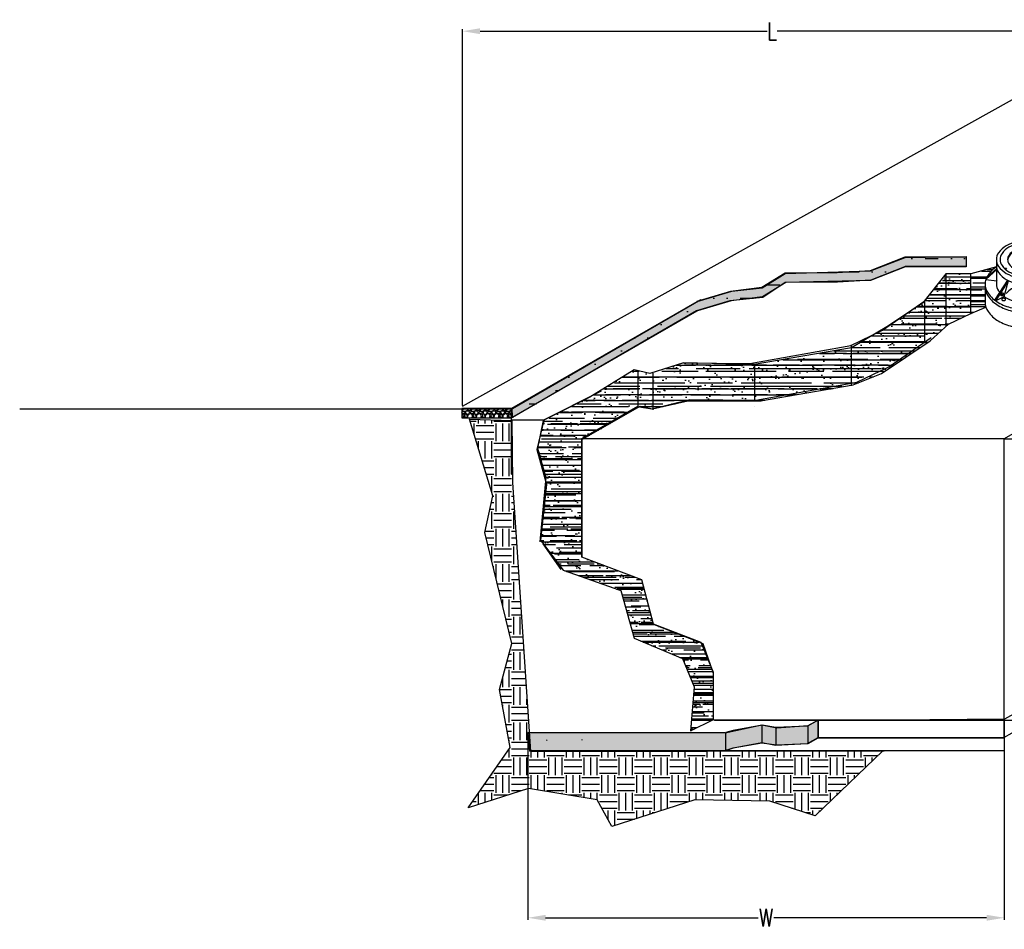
# Model space of a CAD drawing. Header units: inches. Extents: x 2 to 219, y 52 to 142.
# Tile 1 of 3: x 2 to 86, y 52 to 130. Entities that reach past the tile are written whole.
import ezdxf

# ---------------------------------------------------------------- set-up
doc = ezdxf.new("R2010")
doc.units = ezdxf.units.IN
doc.header["$MEASUREMENT"] = 0
doc.linetypes.add('DASH1', pattern=[0.125, 0.03125, -0.03125, 0.03125, -0.03125])
for name, color, linetype in [('Dimension', 7, 'Continuous'), ('Dirt', 1, 'Continuous'), ('Drawing Notes', 7, 'Continuous'), ('Gravel', 9, 'Continuous'), ('Manhole', 30, 'Continuous'), ('Pavement', 29, 'Continuous')]:
    doc.layers.add(name, color=color, linetype=linetype)
doc.styles.get("Standard").update_dxf_attribs({"font": 'simplex.shx', "width": 0.8})
doc.dimstyles.get("Standard").update_dxf_attribs({"dimtxt": 0.5, "dimasz": 1.5, "dimexe": 0.18, "dimexo": 0.0625, "dimgap": 0.09, "dimtad": 0, "dimtih": 1, "dimtoh": 1, "dimdec": 1, "dimzin": 0, "dimdsep": 46, "dimtxsty": 'Standard', "dimcen": 0.09, "dimclrd": 256, "dimclre": 256, "dimadec": 0, "dimazin": 0, "dimtfac": 1, "dimtdec": 1, "dimtofl": 0, "dimtmove": 0, "dimatfit": 3, "dimfxl": 1, "dimtolj": 1, "dimtzin": 0, "dimlwd": -1, "dimarcsym": 0})
pattern_1 = [(0, (50.233, 70.0435), (2.25, 1.125), [1.125, -1.125, 0, -1.125, 0, -1.125])]
pattern_2 = [(37.5, (50.233, 70.0435), (-0.189, 5.78047), [0, -4.56, 0, -5.1, 0, -4.875]), (7.5, (50.233, 70.0435), (5.3093, 8.4664), [0, -2.46, 0, -4.11, 0, -1.575]), (327.5, (46.543, 70.0435), (9.34243, 0.017), [0, -1.5, 0, -5.4, 0, -7.05]), (317.5, (46.543, 70.0435), (9.0184, 2.633), [0, -0.75, 0, -3.54, 0, -4.05])]
pattern_3 = [(37.5, (50.233, 70.0435), (-0.047245, 1.445118), [0, -1.14, 0, -1.275, 0, -1.21875]), (7.5, (50.233, 70.0435), (1.32733, 2.11661), [0, -0.615, 0, -1.0275, 0, -0.39375]), (327.5, (49.3105, 70.0435), (2.335606, 0.004244), [0, -0.375, 0, -1.35, 0, -1.7625]), (317.5, (49.3105, 70.0435), (2.254595, 0.65826), [0, -0.1875, 0, -0.885, 0, -1.0125])]

# ---------------------------------------------------------------- blocks, each defined once
blk = doc.blocks.new('A$C08E325E7')
for p, q in [((0.193, 0.828), (0.193, 0.809)), ((0.193, 0.809), (0.212, 0.82)), ((0.287, 0.754), (0.298, 0.768)), ((0.317, 0.751), (0.287, 0.754)), ((-0.409, 0.641), (-0.409, 0.583)), ((0.409, 0.641), (0.409, 0.583)), ((-0.402, 0.53), (-0.538, 0.407)), ((-0.404, 0.538), (-0.532, 0.423)), ((-0.403, 0.393), (-0.402, 0.53)), ((-0.317, 0.548), (-0.287, 0.544)), ((-0.287, 0.544), (-0.298, 0.53)), ((-0.193, 0.489), (-0.212, 0.478)), ((-0.193, 0.471), (-0.193, 0.489)), ((0.403, 0.393), (0.402, 0.53)), ((0.402, 0.53), (0.538, 0.407)), ((0.404, 0.538), (0.532, 0.423)), ((-0.538, 0.407), (-0.403, 0.393)), ((-0.276, 0.4), (-0.43, 0.159)), ((-0.264, 0.394), (-0.42, 0.151)), ((-0.315, 0.201), (-0.264, 0.394)), ((0.315, 0.201), (0.264, 0.394)), ((0.264, 0.394), (0.42, 0.151)), ((0.276, 0.4), (0.43, 0.159)), ((0.538, 0.407), (0.403, 0.393)), ((-0.009, 0.339), (-0.009, 0.037)), ((0.009, 0.339), (0.009, 0.037)), ((-0.42, 0.151), (-0.315, 0.201)), ((0.42, 0.151), (0.315, 0.201))]:
    blk.add_line(p, q)
for points in [[(0, 0.885, 0.058752), (-0.164, 0.866, 0.072341), (-0.289, 0.816, 0.106617), (-0.383, 0.732, 0.156851), (-0.409, 0.649, 0.156851), (-0.383, 0.567, 0.106617), (-0.289, 0.482, 0.072341), (-0.164, 0.432, 0.058752), (0, 0.413, 0.058752), (0.164, 0.432, 0.072341), (0.289, 0.482, 0.106617), (0.383, 0.567, 0.156851), (0.409, 0.649, 0.156851), (0.383, 0.732, 0.106617), (0.289, 0.816, 0.072341), (0.164, 0.866, 0.058752)], [(0, 0.859, 0.058752), (-0.146, 0.842, 0.072341), (-0.257, 0.798, 0.106617), (-0.34, 0.723, 0.156851), (-0.364, 0.649, 0.156851), (-0.34, 0.576, 0.106617), (-0.257, 0.501, 0.072341), (-0.146, 0.456, 0.058752), (0, 0.439, 0.058752), (0.146, 0.456, 0.072341), (0.257, 0.501, 0.106617), (0.34, 0.576, 0.156851), (0.364, 0.649, 0.156851), (0.34, 0.723, 0.106617), (0.257, 0.798, 0.072341), (0.146, 0.842, 0.058752)], [(0, 0.807, 0.058752), (-0.11, 0.794, 0.072341), (-0.193, 0.761, 0.106617), (-0.255, 0.704, 0.156851), (-0.273, 0.649, 0.156851), (-0.255, 0.594, 0.106617), (-0.193, 0.538, 0.072341), (-0.11, 0.505, 0.058752), (0, 0.492, 0.058752), (0.11, 0.505, 0.072341), (0.193, 0.538, 0.106617), (0.255, 0.594, 0.156851), (0.273, 0.649, 0.156851), (0.255, 0.704, 0.106617), (0.193, 0.761, 0.072341), (0.11, 0.794, 0.058752)], [(0, 0.687, 0.058752), (-0.037, 0.683, 0.072341), (-0.064, 0.672, 0.106617), (-0.085, 0.653, 0.156851), (-0.091, 0.634, 0.156851), (-0.085, 0.616, 0.106617), (-0.064, 0.597, 0.072341), (-0.037, 0.586, 0.058752), (0, 0.582, 0.058752), (0.037, 0.586, 0.072341), (0.064, 0.597, 0.106617), (0.085, 0.616, 0.156851), (0.091, 0.634, 0.156851), (0.085, 0.653, 0.106617), (0.064, 0.672, 0.072341), (0.037, 0.683, 0.058752)], [(-0.348, 0.21, -0.120963), (-0.352, 0.214, -0.105137), (-0.354, 0.221, -0.088484), (-0.354, 0.228, -0.079481), (-0.351, 0.235, -0.079481), (-0.346, 0.241, -0.088484), (-0.34, 0.244, -0.105137), (-0.334, 0.245, -0.120963), (-0.328, 0.243, -0.120963), (-0.324, 0.239, -0.105137), (-0.322, 0.233, -0.088484), (-0.322, 0.226, -0.079481), (-0.325, 0.219, -0.079481), (-0.33, 0.213, -0.088484), (-0.336, 0.209, -0.105137), (-0.343, 0.209, -0.120963)], [(0.348, 0.21, 0.120963), (0.352, 0.214, 0.105137), (0.354, 0.221, 0.088484), (0.354, 0.228, 0.079481), (0.351, 0.235, 0.079481), (0.346, 0.241, 0.088484), (0.34, 0.244, 0.105137), (0.334, 0.245, 0.120963), (0.328, 0.243, 0.120963), (0.324, 0.239, 0.105137), (0.322, 0.233, 0.088484), (0.322, 0.226, 0.079481), (0.325, 0.219, 0.079481), (0.33, 0.213, 0.088484), (0.336, 0.209, 0.105137), (0.343, 0.209, 0.120963)], [(-0.322, 0.18, 0.058752), (-0.331, 0.179, 0.072341), (-0.338, 0.176, 0.106617), (-0.343, 0.171, 0.156851), (-0.344, 0.167, 0.156851), (-0.343, 0.162, 0.106617), (-0.338, 0.157, 0.072341), (-0.331, 0.154, 0.058752), (-0.322, 0.153, 0.058752), (-0.312, 0.154, 0.072341), (-0.305, 0.157, 0.106617), (-0.3, 0.162, 0.156851), (-0.299, 0.167, 0.156851), (-0.3, 0.171, 0.106617), (-0.305, 0.176, 0.072341), (-0.312, 0.179, 0.058752)], [(0.322, 0.18, 0.058752), (0.312, 0.179, 0.072341), (0.305, 0.176, 0.106617), (0.3, 0.171, 0.156851), (0.299, 0.167, 0.156851), (0.3, 0.162, 0.106617), (0.305, 0.157, 0.072341), (0.312, 0.154, 0.058752), (0.322, 0.153, 0.058752), (0.331, 0.154, 0.072341), (0.338, 0.157, 0.106617), (0.343, 0.162, 0.156851), (0.344, 0.167, 0.156851), (0.343, 0.171, 0.106617), (0.338, 0.176, 0.072341), (0.331, 0.179, 0.058752)]]:
    blk.add_lwpolyline(points, format="xyb", close=True)
for points in [[(0, 0.792, 0.058752), (-0.11, 0.779, 0.072341), (-0.193, 0.746, 0.106617), (-0.255, 0.69, 0.137015), (-0.273, 0.642, 0.156851)], [(0.273, 0.642, 0.137015), (0.255, 0.69, 0.106617), (0.193, 0.746, 0.072341), (0.11, 0.779, 0.058752), (0, 0.792, 0.058752)], [(-0.409, 0.561, 0.08966), (-0.51, 0.462, 0.156851), (-0.546, 0.352, 0.156851), (-0.51, 0.242, 0.106617), (-0.386, 0.129, 0.072341), (-0.219, 0.063, 0.058752), (0, 0.037, 0.058752), (0.219, 0.063, 0.072341), (0.386, 0.129, 0.106617), (0.51, 0.242, 0.156851), (0.546, 0.352, 0.156851), (0.51, 0.462, 0.08966), (0.409, 0.561, 0.072341)], [(-0.409, 0.583, 0.01459), (-0.409, 0.575, 0.156851), (-0.383, 0.492, 0.106617), (-0.289, 0.408, 0.072341), (-0.164, 0.358, 0.058752), (0, 0.339, 0.058752), (0.164, 0.358, 0.072341), (0.289, 0.408, 0.106617), (0.383, 0.492, 0.156851), (0.409, 0.575, 0.014036), (0.409, 0.583, 0.106617)], [(-0.403, 0.393, 0.073728), (-0.409, 0.352, 0.156851), (-0.383, 0.27, 0.017756), (-0.37, 0.253, 0.072341)], [(0.37, 0.253, 0.017756), (0.383, 0.27, 0.156851), (0.409, 0.352, 0.073728), (0.403, 0.393, 0.031203)], [(-0.545, 0.334, 0.024626), (-0.546, 0.315, 0.156851), (-0.51, 0.205, 0.106617), (-0.386, 0.092, 0.072341), (-0.219, 0.026, 0.058752), (0, 0, 0.058752), (0.219, 0.026, 0.072341), (0.386, 0.092, 0.106617), (0.51, 0.205, 0.156851), (0.546, 0.315, 0.024626), (0.545, 0.334, 0.106617)], [(-0.327, 0.243, -0.030456), (-0.327, 0.241, -0.088484), (-0.327, 0.234, -0.079481), (-0.33, 0.227, -0.079481), (-0.335, 0.221, -0.088484), (-0.341, 0.218, -0.105137), (-0.348, 0.217, -0.120963), (-0.353, 0.218, -0.120963)], [(0.327, 0.243, 0.030456), (0.327, 0.241, 0.088484), (0.327, 0.234, 0.079481), (0.33, 0.227, 0.079481), (0.335, 0.221, 0.088484), (0.341, 0.218, 0.105137), (0.348, 0.217, 0.120963), (0.353, 0.218, 0.120963)], [(-0.352, 0.233, 0.016849), (-0.337, 0.219, 0.072341)], [(-0.315, 0.201, 0.025322), (-0.289, 0.185, 0.072341), (-0.164, 0.135, 0.055462), (-0.009, 0.116, 0.058752)], [(0.009, 0.116, 0.055462), (0.164, 0.135, 0.072341), (0.289, 0.185, 0.025322), (0.315, 0.201, 0.156851)], [(0.352, 0.233, -0.016849), (0.337, 0.219, -0.072341)]]:
    blk.add_lwpolyline(points, format="xyb")
at = {"layer": 'Drawing Notes', "linetype": 'DASH1'}
blk.add_line((0.322, 0.167), (0.322, 0.389), dxfattribs=at)
at = {"layer": 'Drawing Notes'}
for points in [[(-0.353, 0.218, -0.018589), (-0.354, 0.219, -0.105137)], [(0.353, 0.218, 0.018589), (0.354, 0.219, 0.105137)]]:
    blk.add_lwpolyline(points, format="xyb", dxfattribs=at)
blk = doc.blocks.new('A$C414D4441')
for p, q in [((-0.546, 0.503), (-0.546, 0.313)), ((0.546, 0.505), (0.546, 0.311))]:
    blk.add_line(p, q)
for points in [[(0, 0.536, 0.058752), (-0.128, 0.521, 0.072341), (-0.225, 0.482, 0.092888), (-0.29, 0.426, 0.156851)], [(0.29, 0.426, 0.092888), (0.225, 0.482, 0.072341), (0.128, 0.521, 0.058752), (0, 0.536, 0.058752)], [(-0.546, 0.317, 0.003081), (-0.546, 0.315, 0.156851), (-0.51, 0.205, 0.106617), (-0.386, 0.092, 0.072341), (-0.219, 0.026, 0.058752), (0, 0, 0.058752), (0.219, 0.026, 0.072341), (0.386, 0.092, 0.106617), (0.51, 0.205, 0.156851), (0.546, 0.315, 0.005393), (0.546, 0.319, 0.106617)]]:
    blk.add_lwpolyline(points, format="xyb")
blk.add_blockref('A$C08E325E7', (0, 0.186))
blk = doc.blocks.new('*D6')
at = {"layer": 'Defpoints', "color": 0, "transparency": 16777216}
for p in [(86.233, 70.043), (45.64, 69.011), (86.233, 53.198)]:
    blk.add_point(p, dxfattribs=at)
at = {"layer": 'Dimension', "lineweight": -2, "transparency": 16777216}
for p, q in [((86.233, 69.981), (86.233, 53.018)), ((45.64, 68.949), (45.64, 53.018))]:
    blk.add_line(p, q, dxfattribs=at)
at = {"layer": 'Dimension', "transparency": 16777216}
for p, q in [((47.14, 53.198), (65.275, 53.198)), ((84.733, 53.198), (66.598, 53.198))]:
    blk.add_line(p, q, dxfattribs=at)
for points in [[(47.14, 53.448), (47.14, 52.948), (45.64, 53.198)], [(84.733, 53.448), (84.733, 52.948), (86.233, 53.198)]]:
    blk.add_solid(points, dxfattribs=at)
at = {"layer": 'Dimension', "color": 0, "transparency": 16777216, "insert": (65.936, 53.198), "char_height": 1.5, "attachment_point": 5}
blk.add_mtext('\\A1;W', dxfattribs=at)
blk = doc.blocks.new('*D7')
at = {"layer": 'Defpoints', "color": 0, "transparency": 16777216}
for p in [(86.233, 94.043), (86.214, 70.043), (97.334, 70.043)]:
    blk.add_point(p, dxfattribs=at)
at = {"layer": 'Dimension', "lineweight": -2, "transparency": 16777216}
for p, q in [((86.296, 94.043), (97.514, 94.043)), ((86.277, 70.043), (97.514, 70.043))]:
    blk.add_line(p, q, dxfattribs=at)
at = {"layer": 'Dimension', "transparency": 16777216}
for p, q in [((97.334, 92.543), (97.334, 82.883)), ((97.334, 71.543), (97.334, 81.203))]:
    blk.add_line(p, q, dxfattribs=at)
for points in [[(97.084, 92.543), (97.584, 92.543), (97.334, 94.043)], [(97.084, 71.543), (97.584, 71.543), (97.334, 70.043)]]:
    blk.add_solid(points, dxfattribs=at)
at = {"layer": 'Dimension', "color": 0, "transparency": 16777216, "insert": (97.334, 82.043), "char_height": 1.5, "attachment_point": 5}
blk.add_mtext('\\A1;H', dxfattribs=at)
blk = doc.blocks.new('*D9')
at = {"layer": 'Defpoints', "color": 0, "transparency": 16777216}
for p in [(40.059, 128.812), (92.841, 126.302), (40.059, 96.829)]:
    blk.add_point(p, dxfattribs=at)
at = {"layer": 'Dimension', "lineweight": -2, "transparency": 16777216}
for p, q in [((40.059, 96.891), (40.059, 128.992)), ((92.841, 126.365), (92.841, 128.992))]:
    blk.add_line(p, q, dxfattribs=at)
at = {"layer": 'Dimension', "transparency": 16777216}
for p, q in [((41.559, 128.812), (66.017, 128.812)), ((91.341, 128.812), (66.883, 128.812))]:
    blk.add_line(p, q, dxfattribs=at)
for points in [[(41.559, 129.062), (41.559, 128.562), (40.059, 128.812)], [(91.341, 129.062), (91.341, 128.562), (92.841, 128.812)]]:
    blk.add_solid(points, dxfattribs=at)
at = {"layer": 'Dimension', "color": 0, "transparency": 16777216, "insert": (66.45, 128.812), "char_height": 1.5, "attachment_point": 5}
blk.add_mtext('\\A1;L', dxfattribs=at)

msp = doc.modelspace()

# ---------------------------------------------------------------- hatches: boundary and pattern name
at = {"layer": 'Dirt'}
h = msp.add_hatch(dxfattribs=at)
h.set_pattern_fill('MUDST', scale=4.5)
h.set_pattern_definition(pattern_1)
edge = h.paths.add_edge_path()
edge.add_line((44.253, 96.667), (60.058, 105.747))
edge.add_line((60.058, 105.747), (63.011, 106.655))
edge.add_line((63.011, 106.655), (65.608, 106.914))
edge.add_line((65.608, 106.914), (67.555, 108.146))
edge.add_line((67.555, 108.146), (74.824, 108.373))
edge.add_line((74.824, 108.373), (77.778, 109.508))
edge.add_line((77.778, 109.508), (83.003, 109.606))
edge.add_line((83.003, 109.606), (83.003, 108.73))
edge.add_line((83.003, 108.73), (77.745, 108.698))
edge.add_line((77.745, 108.698), (74.824, 107.563))
edge.add_line((74.824, 107.563), (67.555, 107.368))
edge.add_line((67.555, 107.368), (65.673, 106.103))
edge.add_line((65.673, 106.103), (62.849, 105.811))
edge.add_line((62.849, 105.811), (59.993, 104.968))
edge.add_line((59.993, 104.968), (44.318, 95.856))
edge.add_line((44.318, 95.856), (44.286, 96.699))
h = msp.add_hatch(dxfattribs=at)
h.set_pattern_fill('MUDST', scale=4.5)
h.set_pattern_definition(pattern_1)
edge = h.paths.add_edge_path()
edge.add_line((44.253, 96.667), (60.058, 105.747))
edge.add_line((60.058, 105.747), (63.011, 106.655))
edge.add_line((63.011, 106.655), (65.608, 106.914))
edge.add_line((65.608, 106.914), (67.555, 108.146))
edge.add_line((67.555, 108.146), (74.824, 108.373))
edge.add_line((74.824, 108.373), (77.778, 109.508))
edge.add_line((77.778, 109.508), (83.003, 109.606))
edge.add_line((83.003, 109.606), (83.003, 108.73))
edge.add_line((83.003, 108.73), (77.745, 108.698))
edge.add_line((77.745, 108.698), (74.824, 107.563))
edge.add_line((74.824, 107.563), (67.555, 107.368))
edge.add_line((67.555, 107.368), (65.673, 106.103))
edge.add_line((65.673, 106.103), (62.849, 105.811))
edge.add_line((62.849, 105.811), (59.993, 104.968))
edge.add_line((59.993, 104.968), (44.318, 95.856))
edge.add_line((44.318, 95.856), (44.286, 96.699))
h = msp.add_hatch(dxfattribs=at)
h.set_pattern_fill('BOX', scale=0.75)
h.set_pattern_definition([(90, (50.233, 70.0435), (-0.75, 5e-17), []), (90, (50.4205, 70.0435), (-0.75, 5e-17), []), (0, (50.233, 70.0435), (0, 0.75), [-0.1875, 0.1875]), (0, (50.233, 70.231), (0, 0.75), [-0.1875, 0.1875]), (0, (50.233, 70.4185), (0, 0.75), [0.1875, -0.1875]), (0, (50.233, 70.606), (0, 0.75), [0.1875, -0.1875]), (90, (50.608, 70.0435), (-0.75, 5e-17), [0.1875, -0.1875]), (90, (50.7955, 70.0435), (-0.75, 5e-17), [0.1875, -0.1875])])
edge = h.paths.add_edge_path()
edge.add_line((44.253, 96.667), (60.058, 105.747))
edge.add_line((60.058, 105.747), (63.011, 106.655))
edge.add_line((63.011, 106.655), (65.608, 106.914))
edge.add_line((65.608, 106.914), (67.555, 108.146))
edge.add_line((67.555, 108.146), (74.824, 108.373))
edge.add_line((74.824, 108.373), (77.778, 109.508))
edge.add_line((77.778, 109.508), (83.003, 109.606))
edge.add_line((83.003, 109.606), (83.003, 108.73))
edge.add_line((83.003, 108.73), (77.745, 108.698))
edge.add_line((77.745, 108.698), (74.824, 107.563))
edge.add_line((74.824, 107.563), (67.555, 107.368))
edge.add_line((67.555, 107.368), (65.673, 106.103))
edge.add_line((65.673, 106.103), (62.849, 105.811))
edge.add_line((62.849, 105.811), (59.993, 104.968))
edge.add_line((59.993, 104.968), (44.318, 95.856))
edge.add_line((44.318, 95.856), (44.286, 96.699))
h = msp.add_hatch(dxfattribs=at)
h.set_pattern_fill('AR-RROOF', scale=0.75)
h.set_pattern_definition([(0, (-0.0735, 63.4981), (1.65, 0.75), [11.25, -1.5, 3.75, -0.75]), (0, (0.924, 63.8731), (-0.75, 0.9975), [2.25, -0.2475, 4.5, -0.5625]), (0, (0.3015, 64.1356), (3.9, 0.5025), [6, -1.05, 3, -0.75])])
h.paths.add_polyline_path([(83.375, 108.125), (83.375, 104.738), (84.666, 105.266, -0.07485), (84.602, 105.657), (84.602, 106.964, -0.02771), (84.608, 107.112, -0.182181), (84.851, 108.018, -0.08966), (85.568, 108.712)])
h = msp.add_hatch(dxfattribs=at)
h.set_pattern_fill('AR-SAND', scale=3)
h.set_pattern_definition(pattern_2)
h.paths.add_polyline_path([(83.375, 104.738), (83.375, 108.125), (81.266, 108.125), (79.308, 105.642), (76.37, 103.685), (73.207, 101.803), (64.922, 100.373), (58.896, 100.524), (56.034, 99.621), (54.679, 99.922), (50.913, 97.589), (46.996, 95.632), (46.394, 93.148), (47.222, 90.138), (46.695, 85.396), (48.653, 82.838), (53.549, 81.107), (54.679, 77.043), (58.821, 75.312), (59.8, 72.903), (59.499, 69.14), (61.457, 70.119), (61.457, 74.107), (60.403, 76.666), (56.336, 78.247), (55.357, 82.01), (50.235, 83.967), (50.235, 93.976), (55.206, 96.836), (56.26, 96.61), (59.273, 97.288), (65.449, 97.288), (73.357, 98.642), (75.768, 99.621), (79.91, 102.405), (81.492, 103.835)])
h = msp.add_hatch(dxfattribs=at)
h.set_pattern_fill('AR-SAND', scale=3)
h.set_pattern_definition(pattern_2)
h.paths.add_polyline_path([(83.375, 104.738), (83.375, 108.125), (81.266, 108.125), (79.308, 105.642), (76.37, 103.685), (73.207, 101.803), (64.922, 100.373), (58.896, 100.524), (56.034, 99.621), (54.679, 99.922), (50.913, 97.589), (46.996, 95.632), (46.394, 93.148), (47.222, 90.138), (46.695, 85.396), (48.653, 82.838), (53.549, 81.107), (54.679, 77.043), (58.821, 75.312), (59.8, 72.903), (59.499, 69.14), (61.457, 70.119), (61.457, 74.107), (60.403, 76.666), (56.336, 78.247), (55.357, 82.01), (50.235, 83.967), (50.235, 93.976), (55.206, 96.836), (56.26, 96.61), (59.273, 97.288), (65.449, 97.288), (73.357, 98.642), (75.768, 99.621), (79.91, 102.405), (81.492, 103.835)])
h = msp.add_hatch(dxfattribs=at)
h.set_pattern_fill('AR-SAND', scale=0.75)
h.set_pattern_definition(pattern_3)
h.paths.add_polyline_path([(83.375, 104.738), (83.375, 108.125), (81.266, 108.125), (79.308, 105.642), (76.37, 103.685), (73.207, 101.803), (64.922, 100.373), (58.896, 100.524), (56.034, 99.621), (54.679, 99.922), (50.913, 97.589), (46.996, 95.632), (46.394, 93.148), (47.222, 90.138), (46.695, 85.396), (48.653, 82.838), (53.549, 81.107), (54.679, 77.043), (58.821, 75.312), (59.8, 72.903), (59.499, 69.14), (61.457, 70.119), (61.457, 74.107), (60.403, 76.666), (56.336, 78.247), (55.357, 82.01), (50.235, 83.967), (50.235, 93.976), (55.206, 96.836), (56.26, 96.61), (59.273, 97.288), (65.449, 97.288), (73.357, 98.642), (75.768, 99.621), (79.91, 102.405), (81.492, 103.835)])
h = msp.add_hatch(dxfattribs=at)
h.set_pattern_fill('AR-SAND', scale=0.75)
h.set_pattern_definition(pattern_3)
h.paths.add_polyline_path([(83.375, 104.738), (83.375, 108.125), (81.266, 108.125), (79.308, 105.642), (76.37, 103.685), (73.207, 101.803), (64.922, 100.373), (58.896, 100.524), (56.034, 99.621), (54.679, 99.922), (50.913, 97.589), (46.996, 95.632), (46.394, 93.148), (47.222, 90.138), (46.695, 85.396), (48.653, 82.838), (53.549, 81.107), (54.679, 77.043), (58.821, 75.312), (59.8, 72.903), (59.499, 69.14), (61.457, 70.119), (61.457, 74.107), (60.403, 76.666), (56.336, 78.247), (55.357, 82.01), (50.235, 83.967), (50.235, 93.976), (55.206, 96.836), (56.26, 96.61), (59.273, 97.288), (65.449, 97.288), (73.357, 98.642), (75.768, 99.621), (79.91, 102.405), (81.492, 103.835)])
h = msp.add_hatch(dxfattribs=at)
h.set_pattern_fill('AR-RROOF', scale=0.75)
h.set_pattern_definition([(0, (50.233, 70.0435), (1.65, 0.75), [11.25, -1.5, 3.75, -0.75]), (0, (51.2305, 70.4185), (-0.75, 0.9975), [2.25, -0.2475, 4.5, -0.5625]), (0, (50.608, 70.68097), (3.9, 0.5025), [6, -1.05, 3, -0.75])])
h.paths.add_polyline_path([(83.375, 104.738), (83.375, 108.125), (81.266, 108.125), (79.308, 105.642), (76.37, 103.685), (73.207, 101.803), (64.922, 100.373), (58.896, 100.524), (56.034, 99.621), (54.679, 99.922), (50.913, 97.589), (46.996, 95.632), (46.394, 93.148), (47.222, 90.138), (46.695, 85.396), (48.653, 82.838), (53.549, 81.107), (54.679, 77.043), (58.821, 75.312), (59.8, 72.903), (59.499, 69.14), (61.457, 70.119), (61.457, 74.107), (60.403, 76.666), (56.336, 78.247), (55.357, 82.01), (50.235, 83.967), (50.235, 93.976), (55.206, 96.836), (56.26, 96.61), (59.273, 97.288), (65.449, 97.288), (73.357, 98.642), (75.768, 99.621), (79.91, 102.405), (81.492, 103.835)])
h = msp.add_hatch(dxfattribs=at)
h.set_pattern_fill('GRAVEL', scale=0.75)
h.set_pattern_definition([(228.01279, (50.773015, 70.79347), (-6, -6.75), [0.100902, -9.989316]), (184.96974, (50.705515, 70.718472), (9, 0.75), [0.173151, -17.141944]), (132.51045, (50.533015, 70.703472), (7.5, -8.25), [0.122091, -12.087024]), (267.27369, (50.240515, 70.515972), (0.75, 15), [0.157678, -15.610169]), (292.83365, (50.233015, 70.358472), (-3.75, 9), [0.154616, -15.30703]), (357.27369, (50.293015, 70.215972), (-15, 0.75), [0.157678, -15.610169]), (37.69424, (50.450515, 70.208472), (-9.75, -7.5), [0.208522, -20.643636]), (72.25533, (50.615515, 70.335972), (5.25, 16.5), [0.196866, -19.489741]), (121.42957, (50.675515, 70.523472), (-6, 9.75), [0.158213, -15.663055]), (175.23636, (50.593015, 70.65847), (8.25, -0.75), [0.180624, -8.850572]), (222.39744, (50.413015, 70.673472), (-9, -8.25), [0.233586, -23.125031]), (138.81407, (50.983015, 70.50847), (-5.25, 4.5), [0.079726, -7.892884]), (171.46923, (50.923015, 70.560972), (9.75, -1.5), [0.151678, -15.016134]), (225, (50.773, 70.58347), (-8e-17, -0.75), [0.106066, -0.954594]), (203.1986, (50.72052, 70.67347), (3.75, 1.5), [0.057119, -5.654711]), (291.8014, (50.66802, 70.65097), (-0.75, 2.25), [0.080777, -3.958096]), (30.96376, (50.69802, 70.57597), (2.25, 1.5), [0.131197, -4.242017]), (161.56505, (50.81052, 70.64347), (1.5, -0.75), [0.094868, -2.27684]), (16.38954, (50.233015, 70.650972), (7.5, 2.25), [0.1329, -13.157134]), (70.34618, (50.360515, 70.68847), (-3, -8.25), [0.111496, -11.038056]), (293.1986, (50.81052, 70.79347), (-1.5, 3.75), [0.114236, -5.597594]), (343.61046, (50.855515, 70.688472), (-7.5, 2.25), [0.1329, -13.157134]), (339.44395, (50.233015, 70.18597), (-3.75, 1.5), [0.12816, -6.279843]), (294.77514, (50.353015, 70.14097), (-3.75, 8.25), [0.107384, -10.630982]), (66.8014, (50.81802, 70.04347), (1.5, 3.75), [0.114236, -5.597594]), (17.35402, (50.863015, 70.148472), (-9.75, -3), [0.125723, -12.446568]), (69.44395, (50.450515, 70.04347), (-1.5, -3.75), [0.06408, -6.343923]), (101.30993, (50.77302, 70.04347), (-0.75, 3), [0.038242, -3.786022]), (165.96376, (50.76552, 70.08097), (2.25, -0.75), [0.154616, -2.937713]), (186.009, (50.615515, 70.118472), (7.5, 0.75), [0.143288, -14.185442]), (303.6901, (50.69802, 70.50847), (-0.75, 1.5), [0.108166, -2.595997]), (353.15723, (50.758015, 70.418472), (12.75, -1.5), [0.188845, -18.695672]), (60.9454, (50.945515, 70.39597), (-3, -5.25), [0.077217, -7.644506]), (90, (50.983, 70.4635), (-0.75, 0.75), [0.045, -0.705]), (120.25644, (50.600515, 70.14097), (3, -5.25), [0.104193, -10.31514]), (48.01279, (50.548015, 70.23097), (6, 6.75), [0.201804, -9.888414]), (0, (50.683, 70.381), (0.75, 0.75), [0.195, -0.555]), (325.30485, (50.878015, 70.380972), (7.5, -5.25), [0.118585, -11.739956]), (254.0546, (50.97552, 70.31347), (-0.75, -3), [0.109202, -5.350881]), (207.64598, (50.945515, 70.208472), (-14.25, -7.5), [0.177799, -17.602106]), (175.42608, (50.788015, 70.125972), (-9.75, 0.75), [0.188099, -18.621805])])
h.paths.add_polyline_path([(44.229, 96.644), (39.998, 96.644), (39.998, 95.851), (44.229, 95.851)])
h = msp.add_hatch(dxfattribs=at)
h.set_pattern_fill('EARTH', scale=6)
h.set_pattern_definition([(0, (50.233, 70.0435), (1.5, 1.5), [1.5, -1.5]), (0, (50.233, 70.606), (1.5, 1.5), [1.5, -1.5]), (0, (50.233, 71.1685), (1.5, 1.5), [1.5, -1.5]), (90, (50.4205, 71.356), (-1.5, 1.5), [1.5, -1.5]), (90, (50.983, 71.356), (-1.5, 1.5), [1.5, -1.5]), (90, (51.5455, 71.356), (-1.5, 1.5), [1.5, -1.5])])
edge = h.paths.add_edge_path()
edge.add_line((75.876, 67.424), (70.121, 61.901))
edge.add_line((70.121, 61.901), (66.246, 63.154))
edge.add_line((66.246, 63.154), (59.864, 63.267))
edge.add_line((59.864, 63.267), (52.798, 60.99))
edge.add_line((52.798, 60.99), (51.544, 63.267))
edge.add_line((51.544, 63.267), (45.675, 64.235))
edge.add_line((45.675, 64.235), (40.547, 62.584))
edge.add_line((40.547, 62.584), (44.137, 67.709))
edge.add_line((44.137, 67.709), (43.225, 72.662))
edge.add_line((43.225, 72.662), (44.251, 76.6))
edge.add_line((44.251, 76.6), (41.971, 86.052))
edge.add_line((41.971, 86.052), (42.655, 89.184))
edge.add_line((42.655, 89.184), (40.661, 95.732))
edge.add_line((40.661, 95.732), (44.251, 95.618))
edge.add_line((44.251, 95.618), (44.308, 90.323))
edge.add_line((44.308, 90.323), (45.846, 67.376))
edge.add_line((45.846, 67.376), (75.99, 67.433))
h = msp.add_hatch(dxfattribs=at)
h.set_pattern_fill('GRAVEL', scale=1.5)
h.set_pattern_definition([(228.0128, (51.31302, 71.54347), (-12, -13.5), [0.201804, -19.97863]), (184.96974, (51.178015, 71.39347), (18, 1.5), [0.3463, -34.283887]), (132.51045, (50.833015, 71.36347), (15, -16.5), [0.24418, -24.17405]), (267.2737, (50.248015, 70.98847), (1.5, 30), [0.315357, -31.220337]), (292.83365, (50.233015, 70.67347), (-7.5, 18), [0.309232, -30.61406]), (357.2737, (50.353015, 70.38847), (-30, 1.5), [0.315357, -31.220337]), (37.69424, (50.668015, 70.37347), (-19.5, -15), [0.417043, -41.287273]), (72.25533, (50.998015, 70.62847), (10.5, 33), [0.393732, -38.979482]), (121.42957, (51.118015, 71.00347), (-12, 19.5), [0.316425, -31.32611]), (175.23636, (50.95302, 71.27347), (16.5, -1.5), [0.36125, -17.701144]), (222.39744, (50.593015, 71.303472), (-18, -16.5), [0.467172, -46.250063]), (138.8141, (51.73302, 70.97347), (-10.5, 9), [0.15945, -15.78577]), (171.46923, (51.613015, 71.07847), (19.5, -3), [0.303356, -30.032267]), (225, (51.313, 71.1235), (-2e-16, -1.5), [0.21213, -1.90919]), (203.1986, (51.20802, 71.30347), (7.5, 3), [0.11424, -11.30942]), (291.8014, (51.10302, 71.25847), (-1.5, 4.5), [0.161554, -7.91619]), (30.9638, (51.16302, 71.10847), (4.5, 3), [0.26239, -8.484034]), (161.565, (51.388, 71.24347), (3, -1.5), [0.18974, -4.55368]), (16.38954, (50.233015, 71.25847), (15, 4.5), [0.2658, -26.31427]), (70.3462, (50.48802, 71.33347), (-6, -16.5), [0.22299, -22.07611]), (293.1986, (51.38802, 71.54347), (-3, 7.5), [0.22847, -11.19519]), (343.61046, (51.478015, 71.33347), (-15, 4.5), [0.2658, -26.31427]), (339.444, (50.23302, 70.32847), (-7.5, 3), [0.25632, -12.559686]), (294.77514, (50.47302, 70.23847), (-7.5, 16.5), [0.214767, -21.261965]), (66.8014, (51.40302, 70.04347), (3, 7.5), [0.22847, -11.19519]), (17.354, (51.493015, 70.25347), (-19.5, -6), [0.251447, -24.893135]), (69.444, (50.66802, 70.04347), (-3, -7.5), [0.12816, -12.687846]), (101.31, (51.31302, 70.04347), (-1.5, 6), [0.076485, -7.572044]), (165.9638, (51.298, 70.11847), (4.5, -1.5), [0.30923, -5.87543]), (186.009, (50.998015, 70.19347), (15, 1.5), [0.286575, -28.370885]), (303.69, (51.163, 70.97347), (-1.5, 3), [0.21633, -5.19199]), (353.15723, (51.283015, 70.79347), (25.5, -3), [0.37769, -37.391344]), (60.9454, (51.65802, 70.74847), (-6, -10.5), [0.154434, -15.28901]), (90, (51.733, 70.8835), (-1.5, 1.5), [0.09, -1.41]), (120.25644, (50.96802, 70.23847), (6, -10.5), [0.208386, -20.63028]), (48.0128, (50.86302, 70.41847), (12, 13.5), [0.40361, -19.77683]), (0, (51.133, 70.7185), (1.5, 1.5), [0.39, -1.11]), (325.30485, (51.52302, 70.71847), (15, -10.5), [0.23717, -23.47991]), (254.0546, (51.71802, 70.58347), (-1.5, -6), [0.2184, -10.70176]), (207.64598, (51.658015, 70.37347), (-28.5, -15), [0.355598, -35.20421]), (175.42608, (51.343015, 70.20847), (-19.5, 1.5), [0.3762, -37.24361])])
edge = h.paths.add_edge_path()
edge.add_line((70.325, 70.022), (69.498, 69.563))
edge.add_line((69.498, 69.563), (66.849, 69.379))
edge.add_line((66.849, 69.379), (65.58, 69.636))
edge.add_line((65.58, 69.636), (62.453, 68.956))
edge.add_line((62.453, 68.956), (45.64, 69.011))
edge.add_line((45.64, 69.011), (45.769, 67.431))
edge.add_line((45.769, 67.431), (62.471, 67.449))
edge.add_line((62.471, 67.449), (63.133, 67.688))
edge.add_line((63.133, 67.688), (65.561, 68.129))
edge.add_line((65.561, 68.129), (66.812, 67.945))
edge.add_line((66.812, 67.945), (69.516, 68.055))
edge.add_line((69.516, 68.055), (70.362, 68.533))
edge.add_line((70.362, 68.533), (70.362, 69.967))

# ---------------------------------------------------------------- linework, layer by layer
at = {"color": 4}
msp.add_line((44.233, 95.829), (60.062, 104.968), dxfattribs=at)
at = {"layer": 'Dirt', "color": 7}
for p, q in [((40.059, 96.829), (92.841, 126.302)), ((77.766, 109.55), (74.809, 108.383)), ((83.001, 109.545), (77.789, 109.545)), ((74.809, 108.383), (71.981, 108.202)), ((77.818, 108.746), (74.86, 107.58)), ((83.01, 108.735), (77.789, 108.735)), ((67.57, 108.176), (65.572, 106.957)), ((71.981, 108.202), (67.57, 108.176)), ((74.86, 107.58), (72.032, 107.398)), ((81.267, 108.125), (81.267, 103.621)), ((62.9, 106.62), (60.046, 105.765)), ((65.572, 106.957), (62.9, 106.62)), ((67.622, 107.372), (65.624, 106.154)), ((72.032, 107.398), (67.622, 107.372)), ((44.326, 96.633), (60.375, 105.929)), ((62.952, 105.817), (60.098, 104.961)), ((65.624, 106.154), (62.952, 105.817)), ((75.863, 103.318), (79.478, 105.814)), ((79.449, 105.71), (79.449, 102.2)), ((73.152, 102.014), (75.863, 103.318)), ((76.394, 100.184), (80.009, 102.68)), ((64.54, 100.474), (73.152, 102.014)), ((73.187, 102.074), (73.187, 98.564)), ((58.905, 100.527), (64.54, 100.474)), ((64.959, 100.338), (64.959, 97.228)), ((73.683, 98.88), (76.394, 100.184)), ((55.007, 99.827), (55.007, 96.723)), ((56.282, 99.646), (56.282, 96.511)), ((65.071, 97.34), (73.683, 98.88)), ((51.891, 98.118), (46.894, 95.621)), ((59.44, 97.374), (56.197, 96.577)), ((59.436, 97.393), (65.071, 97.34)), ((56.197, 96.577), (54.974, 96.79)), ((64.959, 96.831), (64.959, 96.828)), ((47.017, 95.65), (44.247, 95.65)), ((46.93, 95.621), (46.457, 93.259)), ((46.457, 93.259), (47.167, 90.755)), ((47.167, 90.755), (46.647, 85.274)), ((48.468, 82.909), (46.924, 85.09)), ((56.392, 78.202), (60.534, 76.582)), ((60.534, 76.582), (61.435, 74.063)), ((70.374, 70.061), (69.467, 69.554)), ((70.37, 70.068), (70.37, 68.554)), ((62.439, 68.976), (45.622, 68.976)), ((62.473, 68.992), (62.473, 67.444)), ((63.141, 69.181), (62.501, 68.994)), ((65.597, 69.634), (63.141, 69.181)), ((65.573, 69.627), (65.573, 68.1)), ((66.771, 69.421), (65.597, 69.634)), ((69.467, 69.554), (66.771, 69.421)), ((66.777, 69.442), (66.777, 67.915)), ((69.499, 69.592), (69.499, 68.066)), ((65.576, 68.115), (63.12, 67.662)), ((66.75, 67.902), (65.576, 68.115)), ((69.446, 68.035), (66.75, 67.902)), ((70.353, 68.542), (69.446, 68.035)), ((86.276, 67.448), (45.74, 67.448)), ((63.12, 67.662), (62.48, 67.475))]:
    msp.add_line(p, q, dxfattribs=at)
at = {"layer": 'Dirt'}
msp.add_line((86.233, 70.043), (61.472, 70.043), dxfattribs=at)
at = {"layer": 'Dirt', "color": 7}
for points in [[(44.253, 96.667), (60.058, 105.747), (63.011, 106.655), (65.608, 106.914), (67.555, 108.146), (74.824, 108.373), (77.778, 109.508), (83.003, 109.606), (83.003, 108.73), (77.745, 108.698), (74.824, 107.563), (67.555, 107.368), (65.673, 106.103), (62.849, 105.811), (59.993, 104.968), (44.318, 95.856), (44.286, 96.699)], [(85.568, 108.712), (83.375, 108.125)], [(83.375, 104.738), (83.375, 108.125), (81.266, 108.125), (79.308, 105.642), (76.37, 103.685), (73.207, 101.803), (64.922, 100.373), (58.896, 100.524), (56.034, 99.621), (54.679, 99.922), (50.913, 97.589), (46.996, 95.632), (46.394, 93.148), (47.222, 90.138), (46.695, 85.396), (48.653, 82.838), (53.549, 81.107), (54.679, 77.043), (58.821, 75.312), (59.8, 72.903), (59.499, 69.14), (61.457, 70.119), (61.457, 74.107), (60.403, 76.666), (56.336, 78.247), (55.357, 82.01), (50.235, 83.967), (50.235, 93.976), (55.206, 96.836), (56.26, 96.61), (59.273, 97.288), (65.449, 97.288), (73.357, 98.642), (75.768, 99.621), (79.91, 102.405), (81.492, 103.835), (83.375, 104.738)], [(83.375, 104.738), (84.666, 105.266)], [(75.876, 67.424), (70.121, 61.901), (66.246, 63.154), (59.864, 63.267), (52.798, 60.99), (51.544, 63.267), (45.675, 64.235), (40.547, 62.584), (44.137, 67.709), (43.225, 72.662), (44.251, 76.6), (41.971, 86.052), (42.655, 89.184), (40.661, 95.732), (44.251, 95.618), (44.308, 90.323), (45.846, 67.376), (75.99, 67.433)], [(70.325, 70.022), (69.498, 69.563), (66.849, 69.379), (65.58, 69.636), (62.453, 68.956), (45.64, 69.011), (45.769, 67.431), (62.471, 67.449), (63.133, 67.688), (65.561, 68.129), (66.812, 67.945), (69.516, 68.055), (70.362, 68.533), (70.362, 69.967)], [(59.681, 68.991), (61.426, 68.991)]]:
    msp.add_lwpolyline(points, dxfattribs=at)
for points in [[(44.229, 96.644), (39.998, 96.644), (39.998, 95.851), (44.229, 95.851)], [(125.771, 90.889), (121.416, 88.419), (120.685, 88.355), (118.656, 87.425), (117.525, 86.561), (116.129, 86.494), (114.632, 85.863), (86.252, 70.135), (70.381, 69.993), (70.334, 68.576), (86.214, 68.576), (114.618, 84.491), (116.161, 85.105), (117.484, 85.105), (118.619, 85.908), (120.651, 86.947), (121.416, 87.118), (125.661, 89.341)]]:
    msp.add_lwpolyline(points, close=True, dxfattribs=at)
at = {"layer": 'Dirt'}
for points in [[(55.003, 96.797), (50.233, 94.043), (50.233, 83.991)], [(47.28, 68.367), (47.216, 68.33)]]:
    msp.add_lwpolyline(points, dxfattribs=at)
at = {"layer": 'Dirt', "color": 7}
msp.add_ellipse((88.445, 105.94), major_axis=(5.441, 0.271), ratio=0.455857, start_param=2.976745, end_param=2.982433, dxfattribs=at)
at = {"layer": 'Gravel', "color": 7}
for points in [[(70.354, 68.543), (86.233, 68.543), (86.233, 70.043), (61.505, 70.063)], [(50.233, 68.416), (50.233, 68.356)]]:
    msp.add_lwpolyline(points, dxfattribs=at)
at = {"layer": 'Manhole'}
for points in [[(122.606, 115.043), (86.233, 94.043)], [(50.233, 94.043), (54.936, 96.759)], [(61.538, 70.043), (86.233, 70.043), (86.233, 94.043), (50.233, 94.043), (50.233, 83.991)]]:
    msp.add_lwpolyline(points, dxfattribs=at)
at = {"layer": 'Pavement'}
msp.add_line((44.233, 96.579), (2.317, 96.579), dxfattribs=at)
at = {"layer": 'Pavement', "color": 7}
for points in [[(60.059, 104.966), (44.233, 95.829)], [(44.233, 95.329), (44.233, 96.579)]]:
    msp.add_lwpolyline(points, dxfattribs=at)
at = {"layer": 'Pavement'}
msp.add_lwpolyline([(44.233, 91.043), (44.233, 96.579)], dxfattribs=at)

# ---------------------------------------------------------------- block references
at = {"xscale": 7.043617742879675, "yscale": 7.043617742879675, "zscale": 7.043617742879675}
msp.add_blockref('A$C414D4441', (88.445, 103.455), dxfattribs=at)

# ---------------------------------------------------------------- dimensions: what is measured, and where the dimension line sits
at = {"layer": 'Dimension'}
for base, p1, p2, text, picture, middle in [((40.059, 128.812), (92.841, 126.302), (40.059, 96.829), 'L', '*D9', (66.45, 128.812)), ((86.233, 53.198), (45.64, 69.011), (86.233, 70.043), 'W', '*D6', (65.936, 53.198))]:
    dim = msp.add_linear_dim(base=base, p1=p1, p2=p2, text=text, dimstyle='Standard', override={"dimtxt": 1.5}, dxfattribs=at)
    dim.commit()
    dim.dimension.update_dxf_attribs({"geometry": picture, "text_midpoint": middle})
dim = msp.add_linear_dim(base=(97.334, 70.043), p1=(86.233, 94.043), p2=(86.214, 70.043), angle=90, text='H', dimstyle='Standard', override={"dimtxt": 1.5}, dxfattribs=at)
dim.commit()
dim.dimension.update_dxf_attribs({"geometry": '*D7', "text_midpoint": (97.334, 82.043)})

doc.saveas('drawing.dxf')
